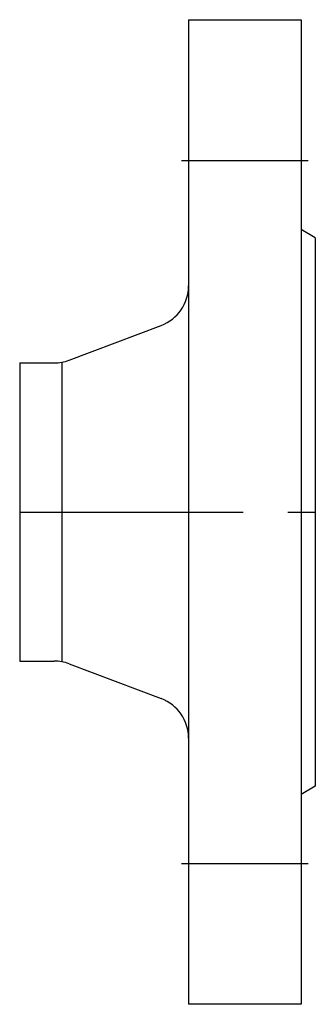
# Model space of a CAD drawing. Extents: x 217 to 259, y 60 to 200.
import ezdxf

# ---------------------------------------------------------------- set-up
doc = ezdxf.new("R2010")
doc.units = 0
doc.header["$MEASUREMENT"] = 0
doc.linetypes.add('MITTE', pattern=[50.8, 31.75, -6.35, 6.35, -6.35])
doc.layers.add('Rohrleitung', color=50, linetype='CONTINUOUS')
doc.layers.add('Rohrleitung-Mitte', color=51, linetype='MITTE')

msp = doc.modelspace()

# ---------------------------------------------------------------- linework, layer by layer
at = {"layer": 'Rohrleitung'}
for p, q in [((241, 200), (257, 200)), ((241, 200), (241, 60)), ((257, 200), (257, 60)), ((259, 169), (257, 170.15)), ((259, 169), (259, 91)), ((224.02, 151.59), (237.12, 156.53)), ((217, 151.2), (221.9, 151.2)), ((217, 151.2), (217, 108.8)), ((223, 151.3), (223, 108.7)), ((217, 108.8), (221.9, 108.8)), ((224.02, 108.41), (237.12, 103.47)), ((259, 91), (257, 89.85)), ((257, 60), (241, 60))]:
    msp.add_line(p, q, dxfattribs=at)
for centre, start, end in [((235, 162.15), 290.6955, 360), ((221.9, 157.2), 270, 290.6955), ((221.9, 102.8), 69.3045, 90), ((235, 97.85), 360, 69.3045)]:
    msp.add_arc(centre, 6, start, end, dxfattribs=at)
at = {"layer": 'Rohrleitung-Mitte'}
for p, q in [((240, 180), (258, 180)), ((217, 130), (259, 130)), ((240, 80), (258, 80))]:
    msp.add_line(p, q, dxfattribs=at)

doc.saveas('drawing.dxf')
